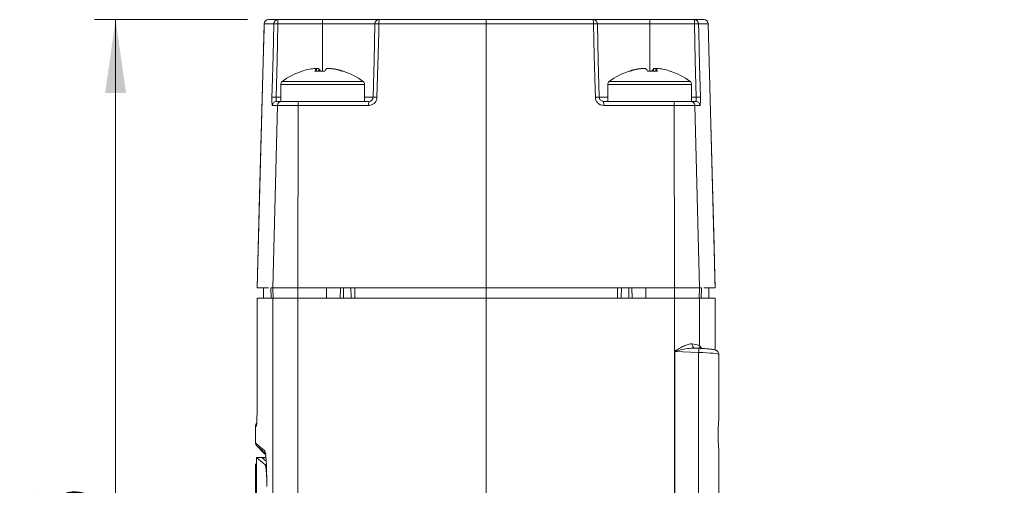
# Model space of a CAD drawing. Header units: millimetres. Extents: x 5 to 415, y 5 to 292.
# Tile 46 of 57: x 146 to 193, y 214 to 237. Entities that reach past the tile are written whole.
import ezdxf

# ---------------------------------------------------------------- set-up
doc = ezdxf.new("R2010")
doc.units = ezdxf.units.MM
doc.styles.add('SLDTEXTSTYLE0', font='TXT', dxfattribs={"width": 0.75})
doc.dimstyles.new('SLDDIMSTYLE0', dxfattribs={"dimtxt": 3.5, "dimasz": 3.5, "dimexe": 0, "dimexo": 0.0625, "dimgap": 0.875, "dimtad": 1, "dimdec": 1, "dimrnd": 1e-09, "dimzin": 12, "dimdsep": 46, "dimtxsty": 'SLDTEXTSTYLE0', "dimsah": 1, "dimcen": 0.09, "dimadec": 0, "dimazin": 3, "dimtfac": 1, "dimtdec": 1, "dimtofl": 0, "dimtmove": 0, "dimatfit": 3, "dimfxl": 1, "dimfrac": 2, "dimtolj": 1, "dimtzin": 12, "dimarcsym": 0})

# ---------------------------------------------------------------- blocks, each defined once
blk = doc.blocks.new('_D_6')
at = {"color": 7, "linetype": 'Continuous', "lineweight": 0}
for p, q in [((157.681, 215.524), (157.681, 176.208)), ((186.493, 189.339), (186.493, 176.208)), ((157.681, 177.208), (186.493, 177.208))]:
    blk.add_line(p, q, dxfattribs=at)
for points in [[(157.681, 177.208), (161.181, 176.708), (161.181, 177.708)], [(186.493, 177.208), (182.993, 177.708), (182.993, 176.708)]]:
    blk.add_solid(points, dxfattribs=at)
at = {"color": 7, "linetype": 'Continuous', "lineweight": 0, "insert": (167.562, 181.72), "char_height": 3.5, "attachment_point": 1, "style": 'SLDTEXTSTYLE0'}
blk.add_mtext('28,8', dxfattribs=at)
blk = doc.blocks.new('_D_7')
at = {"color": 7, "linetype": 'Continuous', "lineweight": 0}
for p, q in [((157.295, 236.726), (150.008, 236.726)), ((151.008, 236.726), (151.008, 187.389)), ((171.371, 187.389), (150.008, 187.389))]:
    blk.add_line(p, q, dxfattribs=at)
for points in [[(151.008, 236.726), (150.508, 233.226), (151.508, 233.226)], [(151.008, 187.389), (151.508, 190.889), (150.508, 190.889)]]:
    blk.add_solid(points, dxfattribs=at)
at = {"color": 7, "linetype": 'Continuous', "lineweight": 0, "insert": (146.496, 207.531), "char_height": 3.5, "attachment_point": 1, "rotation": 90, "style": 'SLDTEXTSTYLE0'}
blk.add_mtext('49,3', dxfattribs=at)
blk = doc.blocks.new('_D_8')
at = {"color": 7, "linetype": 'Continuous', "lineweight": 0}
for p, q in [((157.681, 215.524), (157.681, 170.208)), ((193.393, 190.889), (193.393, 170.208)), ((157.681, 171.208), (193.393, 171.208))]:
    blk.add_line(p, q, dxfattribs=at)
for points in [[(157.681, 171.208), (161.181, 170.708), (161.181, 171.708)], [(193.393, 171.208), (189.893, 171.708), (189.893, 170.708)]]:
    blk.add_solid(points, dxfattribs=at)
at = {"color": 7, "linetype": 'Continuous', "lineweight": 0, "insert": (171.012, 175.72), "char_height": 3.5, "attachment_point": 1, "style": 'SLDTEXTSTYLE0'}
blk.add_mtext('35,7', dxfattribs=at)

msp = doc.modelspace()

# ---------------------------------------------------------------- linework, layer by layer
at = {"color": 7, "linetype": 'Continuous', "lineweight": 15}
for p, q in [((158.295, 236.726), (158.751, 236.726)), ((158.751, 236.726), (158.751, 236.531)), ((158.751, 236.726), (160.881, 236.726)), ((160.881, 236.726), (160.881, 236.531)), ((160.881, 236.726), (163.578, 236.726)), ((163.578, 236.726), (168.681, 236.726)), ((168.681, 236.726), (173.784, 236.726)), ((173.784, 236.726), (176.481, 236.726)), ((176.481, 236.531), (176.481, 236.726)), ((176.481, 236.726), (178.611, 236.726)), ((178.611, 236.531), (178.611, 236.726)), ((178.611, 236.726), (179.068, 236.726)), ((158.095, 236.531), (157.761, 223.926)), ((158.552, 236.531), (158.095, 236.531)), ((158.095, 236.531), (158.095, 236.531)), ((160.881, 236.531), (158.751, 236.531)), ((163.378, 236.531), (160.881, 236.531)), ((168.681, 236.531), (163.566, 236.531)), ((168.681, 236.531), (168.681, 223.926)), ((173.797, 236.531), (168.681, 236.531)), ((176.481, 236.531), (173.984, 236.531)), ((178.611, 236.531), (176.481, 236.531)), ((179.268, 236.531), (178.811, 236.531)), ((179.601, 223.926), (179.268, 236.531)), ((179.268, 236.531), (179.268, 236.531)), ((160.469, 234.393), (160.593, 234.393)), ((160.694, 234.393), (160.588, 234.393)), ((160.594, 234.265), (160.593, 234.393)), ((160.694, 234.393), (160.693, 234.265)), ((161.068, 234.393), (161.23, 234.393)), ((161.293, 234.393), (161.23, 234.393)), ((176.133, 234.393), (176.069, 234.393)), ((176.133, 234.393), (176.294, 234.393)), ((176.776, 234.393), (176.668, 234.393)), ((176.67, 234.265), (176.668, 234.393)), ((176.77, 234.393), (176.769, 234.265)), ((176.77, 234.393), (176.893, 234.393)), ((158.881, 233.635), (158.881, 232.826)), ((162.881, 232.826), (162.881, 233.635)), ((174.481, 233.635), (174.481, 232.826)), ((178.481, 232.826), (178.481, 233.635)), ((158.729, 232.631), (158.484, 232.631)), ((158.729, 232.631), (158.502, 223.926)), ((158.683, 232.826), (158.928, 232.826)), ((159.71, 232.631), (158.729, 232.631)), ((158.928, 232.826), (159.726, 232.826)), ((159.71, 232.631), (159.692, 223.926)), ((163.074, 232.631), (159.71, 232.631)), ((159.726, 232.826), (159.95, 232.826)), ((159.95, 232.826), (160.616, 232.826)), ((160.616, 232.826), (161.534, 232.826)), ((161.534, 232.826), (163.086, 232.826)), ((174.276, 232.826), (175.828, 232.826)), ((177.652, 232.631), (174.289, 232.631)), ((175.828, 232.826), (177.419, 232.826)), ((177.406, 232.826), (177.636, 232.826)), ((177.636, 232.826), (178.435, 232.826)), ((177.652, 232.631), (177.671, 223.926)), ((178.634, 232.631), (177.652, 232.631)), ((178.435, 232.826), (178.679, 232.826)), ((178.634, 232.631), (178.861, 223.926)), ((178.879, 232.631), (178.634, 232.631)), ((158.294, 223.926), (157.761, 223.926)), ((158.064, 223.926), (158.069, 223.426)), ((158.414, 223.926), (158.427, 223.426)), ((158.502, 223.926), (158.414, 223.926)), ((158.515, 223.426), (158.502, 223.926)), ((159.692, 223.926), (158.502, 223.926)), ((161.059, 223.926), (159.692, 223.926)), ((159.693, 223.426), (159.692, 223.926)), ((168.681, 223.926), (161.059, 223.926)), ((161.06, 223.426), (161.059, 223.926)), ((161.718, 223.426), (161.731, 223.926)), ((161.881, 223.426), (161.881, 223.926)), ((168.681, 223.926), (176.303, 223.926)), ((168.681, 223.426), (168.681, 223.926)), ((175.481, 223.926), (175.481, 223.426)), ((175.631, 223.926), (175.644, 223.426)), ((176.302, 223.426), (176.303, 223.926)), ((176.303, 223.926), (177.671, 223.926)), ((177.67, 223.426), (177.671, 223.926)), ((177.671, 223.926), (178.861, 223.926)), ((178.848, 223.426), (178.861, 223.926)), ((178.861, 223.926), (178.949, 223.926)), ((178.931, 223.426), (178.944, 223.926)), ((178.949, 223.926), (178.936, 223.426)), ((179.068, 223.926), (179.601, 223.926)), ((179.294, 223.426), (179.298, 223.926)), ((157.761, 223.426), (157.761, 218.992)), ((157.761, 223.426), (157.761, 218.992)), ((158.502, 223.426), (157.761, 223.426)), ((157.761, 223.426), (157.761, 223.426)), ((158.502, 212.787), (158.502, 223.426)), ((159.692, 223.426), (158.502, 223.426)), ((159.692, 211.731), (159.692, 223.426)), ((168.681, 223.426), (159.692, 223.426)), ((168.681, 199.832), (168.681, 223.426)), ((168.681, 223.426), (177.671, 223.426)), ((177.671, 220.898), (177.671, 223.426)), ((177.671, 223.426), (178.861, 223.426)), ((178.861, 221.153), (178.861, 223.426)), ((178.861, 223.426), (179.601, 223.426)), ((179.601, 223.426), (179.602, 223.426)), ((179.602, 220.958), (179.602, 223.426)), ((177.666, 212.966), (177.666, 220.885)), ((177.666, 220.885), (177.675, 220.885)), ((178.816, 220.842), (177.675, 220.885)), ((177.675, 220.885), (177.675, 212.966)), ((178.817, 221.041), (178.612, 221.049)), ((178.652, 221.047), (178.612, 221.046)), ((178.816, 213.01), (178.816, 220.842)), ((179.781, 220.745), (179.781, 217.823)), ((157.761, 218.992), (157.761, 218.992)), ((157.681, 217.327), (157.681, 216.524)), ((158.125, 215.984), (157.737, 216.385)), ((179.781, 216.028), (179.781, 213.107)), ((157.983, 215.826), (157.73, 215.826)), ((157.731, 215.82), (157.731, 209.526)), ((157.981, 215.826), (157.981, 215.826)), ((158.181, 215.826), (157.981, 215.826))]:
    msp.add_line(p, q, dxfattribs=at)
at = {"color": 8, "linetype": 'Continuous', "lineweight": 15}
for p, q in [((160.881, 234.271), (160.881, 236.531)), ((176.481, 234.271), (176.481, 236.531)), ((158.881, 233.635), (160.616, 233.635)), ((158.953, 233.779), (160.626, 233.779)), ((160.616, 233.635), (162.881, 233.635)), ((160.626, 233.779), (162.81, 233.779)), ((174.481, 233.635), (178.481, 233.635)), ((174.553, 233.779), (178.41, 233.779)), ((158.666, 233.02), (158.881, 233.02)), ((162.881, 233.02), (163.286, 233.02)), ((174.076, 233.02), (174.481, 233.02)), ((178.481, 233.02), (178.697, 233.02)), ((174.94, 223.426), (174.945, 223.926)), ((179.294, 223.426), (179.298, 223.926)), ((179.601, 220.958), (179.601, 223.426)), ((158.199, 215.471), (158.148, 215.471))]:
    msp.add_line(p, q, dxfattribs=at)
at = {"color": 7, "linetype": 'Continuous', "lineweight": 15, "flags": 128}
for points in [[(158.095, 236.531), (158.089, 236.326), (158.047, 234.726), (157.878, 228.329), (157.761, 223.926)], [(158.466, 233.02), (158.476, 233.42), (158.515, 235.019), (158.552, 236.531)], [(158.751, 236.531), (158.708, 234.771), (158.666, 233.02)], [(163.286, 233.02), (163.332, 234.771), (163.378, 236.531)], [(163.566, 236.531), (163.556, 236.131), (163.514, 234.532), (163.474, 233.02)], [(173.889, 233.02), (173.878, 233.42), (173.836, 235.019), (173.797, 236.531)], [(173.984, 236.531), (174.03, 234.771), (174.076, 233.02)], [(178.697, 233.02), (178.654, 234.771), (178.611, 236.531)], [(178.811, 236.531), (178.82, 236.131), (178.86, 234.532), (178.896, 233.02)], [(179.601, 223.926), (179.591, 224.325), (179.549, 225.925), (179.379, 232.322), (179.268, 236.531)], [(162.236, 223.426), (162.235, 223.477), (162.231, 223.926)], [(175.131, 223.926), (175.127, 223.477), (175.127, 223.426)]]:
    msp.add_lwpolyline(points, dxfattribs=at)
at = {"color": 8, "linetype": 'Continuous', "lineweight": 15, "flags": 128}
for points in [[(158.064, 223.926), (158.068, 223.526), (158.069, 223.426)], [(162.418, 223.926), (162.421, 223.526), (162.422, 223.426)]]:
    msp.add_lwpolyline(points, dxfattribs=at)
at = {"color": 7, "linetype": 'Continuous', "lineweight": 15}
for centre, radius, start, end in [((158.295, 236.526), 0.2, 90, 178.4832), ((158.295, 236.526), 0.2, 90.01, 178.5105), ((158.752, 236.526), 0.2, 90.0644, 178.5694), ((163.578, 236.526), 0.2, 90, 178.5), ((164.364, 236.578), 0.799, 169.3969, 183.4174), ((172.998, 236.578), 0.799, 356.5826, 10.6031), ((173.784, 236.526), 0.2, 1.5, 90), ((178.611, 236.526), 0.2, 1.4306, 89.9356), ((179.068, 236.526), 0.2, 1.5168, 90), ((179.068, 236.526), 0.2, 1.4895, 89.99), ((158.652, 234.308), 2.225, 87.4305, 92.5695), ((163.472, 234.665), 1.868, 87.1199, 92.8801), ((173.89, 234.665), 1.868, 87.1199, 92.8801), ((178.711, 234.308), 2.225, 87.4305, 92.5695), ((160.85, 231.278), 3.139, 96.9681, 107.8502), ((160.863, 234.142), 0.369, 137.0157, 160.4001), ((160.424, 234.142), 0.369, 19.5999, 42.9843), ((161.338, 234.142), 0.369, 137.0153, 160.3999), ((160.849, 231.278), 3.139, 72.1498, 83.0319), ((160.913, 231.278), 3.139, 72.1498, 83.0318), ((176.45, 231.278), 3.139, 96.9682, 107.8502), ((176.514, 231.278), 3.139, 96.9681, 107.8502), ((176.024, 234.142), 0.369, 19.6001, 42.9847), ((176.938, 234.142), 0.369, 137.0157, 160.4001), ((176.5, 234.142), 0.369, 19.5999, 42.9843), ((176.513, 231.278), 3.139, 72.1498, 83.0319), ((160.881, 231.226), 3.2, 107.8659, 127.0599), ((159.914, 234.226), 0.0475, 91.1804, 124.0271), ((160.753, 230.803), 3.471, 86.0698, 93.9302), ((161.011, 230.79), 3.483, 90.2721, 92.1263), ((161.845, 234.196), 0.0775, 76.6383, 116.0326), ((160.881, 231.226), 3.2, 52.9401, 72.1341), ((176.481, 231.226), 3.2, 107.8659, 127.0599), ((175.518, 234.201), 0.0727, 62.5976, 104.7315), ((176.352, 230.79), 3.483, 87.8737, 89.7279), ((176.61, 230.803), 3.471, 86.0698, 93.9302), ((177.448, 234.226), 0.0475, 55.9729, 88.8196), ((176.481, 231.226), 3.2, 52.9401, 72.1341), ((159.061, 233.635), 0.18, 127.0599, 180), ((162.701, 233.635), 0.18, 0, 52.9401), ((174.661, 233.635), 0.18, 127.0599, 180), ((178.301, 233.635), 0.18, 0, 52.9401), ((158.566, 230.795), 2.227, 87.4336, 92.5664), ((163.38, 231.155), 1.867, 87.1207, 92.8793), ((173.982, 231.155), 1.867, 87.1207, 92.8793), ((178.797, 230.795), 2.227, 87.4336, 92.5664), ((158.683, 232.626), 0.2, 90.0686, 178.5737), ((158.928, 232.626), 0.2, 90.0981, 178.6048), ((160.319, 232.678), 0.611, 166.0445, 184.4632), ((163.841, 232.678), 0.769, 168.9708, 183.5517), ((173.521, 232.678), 0.769, 356.4483, 11.0292), ((177.044, 232.678), 0.611, 355.5368, 13.9555), ((178.434, 232.626), 0.2, 1.3952, 89.9019), ((178.679, 232.626), 0.2, 1.4263, 89.9314), ((180.227, 224.405), 4.34, 233.9113, 234.0575), ((157.881, 217.327), 0.2, 136, 180), ((157.881, 216.524), 0.2, 180, 224)]:
    msp.add_arc(centre, radius, start, end, dxfattribs=at)
at = {"color": 8, "linetype": 'Continuous', "lineweight": 15}
for centre, radius, start, end in [((178.683, 221.213), 0.173, 168.8388, 251.3099), ((177.466, 220.946), 1.354, 355.5853, 4.0495), ((179.059, 221.151), 0.198, 179.5176, 223.0324), ((157.925, 217.327), 0.2, 161.2982, 180.0008), ((158.319, 216.146), 0.199, 179.7906, 221.8362)]:
    msp.add_arc(centre, radius, start, end, dxfattribs=at)
at = {"color": 7, "linetype": 'Continuous', "lineweight": 15}
for centre, major_axis, ratio, start_param, end_param in [((177.566, 221.195), (1.3, -0.053), 0.100782, 0.088235, 0.758036), ((178.781, 220.773), (1, -0.028), 0.069936, 0.001971, 1.537861)]:
    msp.add_ellipse(centre, major_axis=major_axis, ratio=ratio, start_param=start_param, end_param=end_param, dxfattribs=at)
at = {"color": 8, "linetype": 'Continuous', "lineweight": 15}
msp.add_ellipse((-52.319, 227.557), major_axis=(231.999, -8.202), ratio=0.087456, start_param=0.081493, end_param=0.087209, dxfattribs=at)
at = {"color": 7, "linetype": 'Continuous', "lineweight": 15}
for points, knots in [([(168.681, 236.726), (168.681, 236.725), (168.681, 236.725), (168.681, 236.721), (168.681, 236.701), (168.681, 236.657), (168.681, 236.598), (168.681, 236.553), (168.681, 236.531)], [0, 0, 0, 0, 0.034763, 0.127189, 0.345522, 0.563724, 0.781858, 1, 1, 1, 1]), ([(158.466, 233.02), (158.466, 232.994), (158.464, 232.924), (158.464, 232.815), (158.468, 232.713), (158.475, 232.644), (158.481, 232.635), (158.484, 232.631)], [0, 0, 0, 0, 0.126355, 0.344079, 0.56238, 0.781179, 1, 1, 1, 1]), ([(158.666, 233.02), (158.665, 233.007), (158.664, 232.972), (158.664, 232.917), (158.667, 232.867), (158.674, 232.832), (158.68, 232.828), (158.683, 232.826)], [0, 0, 0, 0, 0.126162, 0.343432, 0.561445, 0.780427, 1, 1, 1, 1]), ([(163.074, 232.631), (163.1, 232.632), (163.171, 232.637), (163.282, 232.68), (163.385, 232.768), (163.457, 232.886), (163.468, 232.976), (163.474, 233.02)], [0, 0, 0, 0, 0.12888, 0.346936, 0.56467, 0.782361, 1, 1, 1, 1]), ([(163.286, 233.02), (163.284, 232.998), (163.278, 232.953), (163.242, 232.894), (163.19, 232.85), (163.135, 232.828), (163.1, 232.826), (163.086, 232.826)], [0, 0, 0, 0, 0.217395, 0.434755, 0.652365, 0.870723, 1, 1, 1, 1]), ([(173.889, 233.02), (173.891, 232.994), (173.897, 232.924), (173.943, 232.815), (174.034, 232.713), (174.154, 232.644), (174.244, 232.635), (174.289, 232.631)], [0, 0, 0, 0, 0.126555, 0.344326, 0.562578, 0.781273, 1, 1, 1, 1]), ([(174.276, 232.826), (174.254, 232.828), (174.209, 232.832), (174.149, 232.867), (174.103, 232.917), (174.08, 232.972), (174.077, 233.007), (174.076, 233.02)], [0, 0, 0, 0, 0.219308, 0.438112, 0.656117, 0.873559, 1, 1, 1, 1]), ([(178.679, 232.826), (178.681, 232.826), (178.686, 232.828), (178.693, 232.85), (178.698, 232.894), (178.699, 232.953), (178.698, 232.998), (178.697, 233.02)], [0, 0, 0, 0, 0.129796, 0.348236, 0.565737, 0.782869, 1, 1, 1, 1]), ([(178.879, 232.631), (178.881, 232.632), (178.886, 232.637), (178.892, 232.681), (178.897, 232.768), (178.899, 232.886), (178.897, 232.976), (178.896, 233.02)], [0, 0, 0, 0, 0.129287, 0.347307, 0.564925, 0.782484, 1, 1, 1, 1]), ([(161.712, 223.426), (161.712, 223.426), (161.711, 223.426), (161.625, 223.426), (161.477, 223.426), (161.284, 223.426), (161.134, 223.426), (161.06, 223.426)], [0, 0, 0, 0, 0.145054, 0.366001, 0.555698, 0.782944, 1, 1, 1, 1]), ([(175.651, 223.426), (175.651, 223.426), (175.651, 223.426), (175.737, 223.426), (175.885, 223.426), (176.078, 223.426), (176.229, 223.426), (176.302, 223.426)], [0, 0, 0, 0, 0.145054, 0.366001, 0.555698, 0.782944, 1, 1, 1, 1]), ([(177.671, 220.898), (177.682, 220.917), (177.703, 220.927), (177.739, 220.951), (177.757, 220.962), (177.813, 220.994), (177.85, 221.015), (177.96, 221.075), (178.035, 221.112), (178.18, 221.178), (178.25, 221.207), (178.388, 221.245), (178.454, 221.255), (178.513, 221.246)], [0, 0, 0, 0, 0.0625, 0.0625, 0.125, 0.125, 0.25, 0.25, 0.5, 0.5, 0.75, 0.75, 1, 1, 1, 1]), ([(177.666, 220.885), (177.666, 220.887), (177.667, 220.89), (177.667, 220.892), (177.668, 220.894), (177.669, 220.896), (177.671, 220.898)], [0, 0, 0, 0, 0.00000679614, 0.00000679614, 0.00000679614, 0.0000138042, 0.0000138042, 0.0000138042, 0.0000138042]), ([(177.68, 220.891), (177.678, 220.891), (177.677, 220.89), (177.676, 220.888), (177.676, 220.888), (177.676, 220.887), (177.676, 220.887), (177.675, 220.886), (177.675, 220.886), (177.675, 220.885)], [0, 0, 0, 0, 0.000004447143, 0.000004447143, 0.000004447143, 0.000006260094, 0.000006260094, 0.000006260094, 0.000007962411, 0.000007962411, 0.000007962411, 0.000007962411]), ([(179.781, 220.745), (179.778, 220.771), (179.773, 220.82), (179.736, 220.877), (179.696, 220.915), (179.654, 220.94), (179.599, 220.961), (179.514, 220.981), (179.355, 221.005), (179.128, 221.025), (178.937, 221.037), (178.835, 221.041), (178.817, 221.041)], [0, 0, 0, 0, 0.059534, 0.108459, 0.153504, 0.200199, 0.263668, 0.399815, 0.586806, 0.783642, 0.961743, 1, 1, 1, 1]), ([(157.761, 218.992), (157.761, 218.8), (157.76, 218.456), (157.755, 217.993), (157.749, 217.691), (157.745, 217.605), (157.744, 217.588)], [0, 0, 0, 0, 0.348515, 0.625853, 0.923675, 1, 1, 1, 1]), ([(157.744, 217.588), (157.743, 217.552), (157.74, 217.457), (157.735, 217.398), (157.734, 217.387), (157.734, 217.386)], [0, 0, 0, 0, 0.337133, 0.906468, 1, 1, 1, 1]), ([(179.781, 217.823), (179.781, 217.696), (179.769, 217.55), (179.75, 217.243), (179.743, 217.086), (179.743, 216.766), (179.75, 216.608), (179.768, 216.303), (179.781, 216.155), (179.781, 216.028)], [0, 0, 0, 0, 0.25, 0.25, 0.5, 0.5, 0.75, 0.75, 1, 1, 1, 1]), ([(158.176, 216.008), (158.086, 216.085), (157.908, 216.239), (157.771, 216.356), (157.753, 216.372), (157.745, 216.378)], [0, 0, 0, 0, 0.36201, 0.724021, 1, 1, 1, 1]), ([(158.147, 216.049), (158.147, 216.05), (158.147, 216.05), (158.16, 215.993), (158.174, 215.883), (158.183, 215.754), (158.187, 215.693)], [0, 0, 0, 0, 0.10854, 0.371029, 0.702338, 1, 1, 1, 1]), ([(158.148, 215.471), (158.138, 215.479), (158.088, 215.521), (157.903, 215.68), (157.748, 215.811), (157.74, 215.818), (157.738, 215.82)], [0, 0, 0, 0, 0.036068, 0.180341, 0.757574, 1, 1, 1, 1]), ([(158.154, 215.678), (158.131, 215.698), (157.999, 215.811), (157.947, 215.856), (157.982, 215.826), (157.982, 215.826)], [0, 0, 0, 0, 0.178062, 0.994871, 1, 1, 1, 1]), ([(158.169, 215.665), (158.144, 215.687), (158.093, 215.731), (158.048, 215.769), (158.013, 215.799), (157.99, 215.818), (157.98, 215.826), (157.982, 215.825), (157.982, 215.825)], [0, 0, 0, 0, 0.217127, 0.434254, 0.542816, 0.759943, 0.977071, 1, 1, 1, 1]), ([(158.186, 215.693), (158.19, 215.642), (158.203, 215.476), (158.215, 215.031), (158.217, 214.652), (158.218, 214.447)], [0, 0, 0, 0, 0.169254, 0.550373, 1, 1, 1, 1]), ([(158.148, 215.471), (158.156, 215.45), (158.172, 215.409), (158.195, 215.179), (158.211, 214.952), (158.215, 214.78), (158.215, 214.752)], [0, 0, 0, 0, 0.298775, 0.596678, 0.934589, 1, 1, 1, 1])]:
    msp.add_open_spline(points, degree=3, knots=knots, dxfattribs=at)
at = {"color": 8, "linetype": 'Continuous', "lineweight": 15}
for points, knots in [([(178.612, 221.046), (178.557, 221.046), (178.393, 221.047), (178.116, 220.995), (177.868, 220.944), (177.732, 220.91), (177.694, 220.899), (177.684, 220.894), (177.68, 220.891)], [0, 0, 0, 0, 0.185903, 0.552546, 0.880005, 0.96699, 0.984356, 1, 1, 1, 1]), ([(157.744, 217.588), (157.741, 217.515), (157.735, 217.349), (157.728, 217.335), (157.725, 217.327)], [0, 0, 0, 0, 0.4372807, 1, 1, 1, 1]), ([(158.12, 216.147), (158.128, 216.132), (158.146, 216.098), (158.17, 215.953), (158.182, 215.766), (158.186, 215.693)], [0, 0, 0, 0, 0.348754, 0.747778, 1, 1, 1, 1])]:
    msp.add_open_spline(points, degree=3, knots=knots, dxfattribs=at)
at = {"color": 7, "linetype": 'Continuous', "lineweight": 15}
for points in [[(157.725, 217.327), (157.696, 217.327), (157.681, 217.327), (157.681, 217.327)], [(157.681, 216.524), (157.681, 216.524), (157.828, 216.398), (158.12, 216.147)]]:
    msp.add_open_spline(points, degree=3, dxfattribs=at)

# ---------------------------------------------------------------- dimensions: what is measured, and where the dimension line sits
at = {"color": 7, "linetype": 'Continuous', "lineweight": 0}
dim = msp.add_linear_dim(base=(151.008, 187.389), p1=(158.295, 236.726), p2=(172.371, 187.389), angle=90, dimstyle='SLDDIMSTYLE0', dxfattribs=at)
dim.commit()
dim.dimension.update_dxf_attribs({"geometry": '_D_7', "text_midpoint": (151.008, 212.057), "dimtype": 160})
for base, p2, picture, middle in [((186.493, 177.208), (186.493, 190.339), '_D_6', (172.087, 177.208)), ((193.393, 171.208), (193.393, 191.889), '_D_8', (175.537, 171.208))]:
    dim = msp.add_linear_dim(base=base, p1=(157.681, 216.524), p2=p2, dimstyle='SLDDIMSTYLE0', dxfattribs=at)
    dim.commit()
    dim.dimension.update_dxf_attribs({"geometry": picture, "text_midpoint": middle, "dimtype": 160})

doc.saveas('drawing.dxf')
